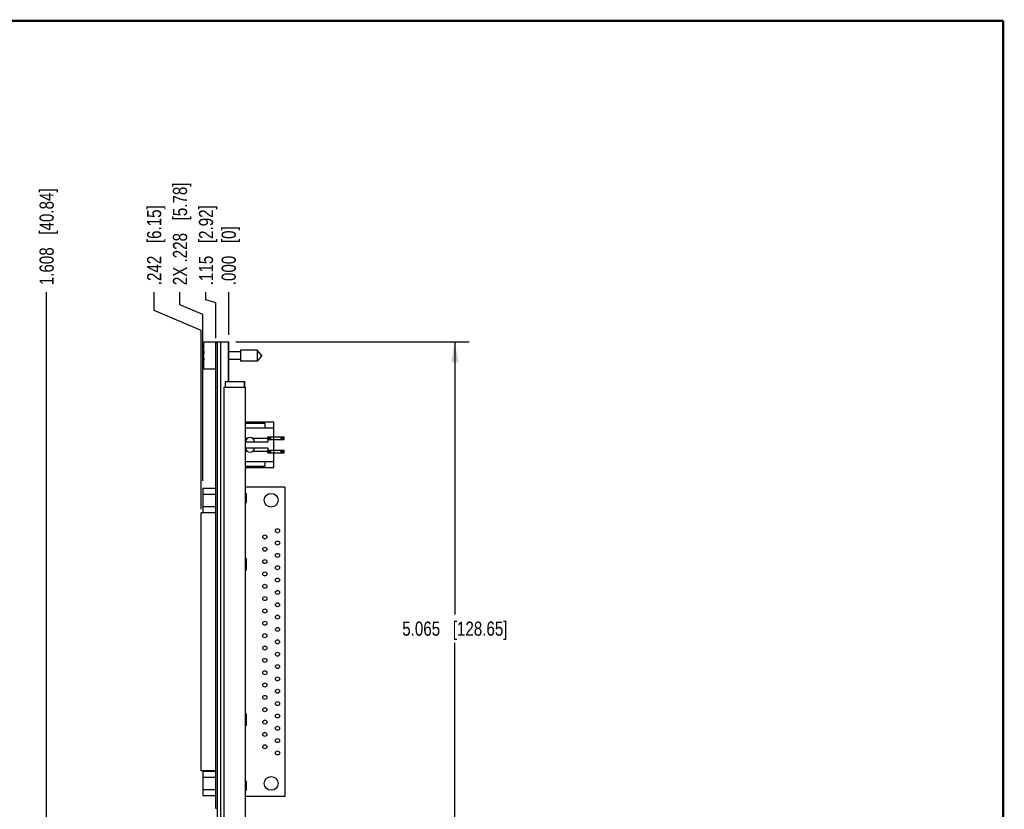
# Model space of a CAD drawing. Header units: inches. Extents: x 0.2 to 16.8, y 0.2 to 10.8.
# Tile 11 of 11: x 8.1 to 16.8, y 3.8 to 10.8. Entities that reach past the tile are written whole.
import ezdxf

# ---------------------------------------------------------------- set-up
doc = ezdxf.new("R2010")
doc.units = ezdxf.units.IN
doc.header["$LTSCALE"] = 0.935
doc.header["$MEASUREMENT"] = 0
doc.layers.get('0').update_dxf_attribs({"linetype": 'CONTINUOUS'})
doc.layers.add('DIMENSIONS', color=7, linetype='CONTINUOUS')
doc.styles.get("Standard").update_dxf_attribs({"font": 'txt', "width": 0.8})
doc.dimstyles.new('DIMSTYLE_1', dxfattribs={"dimtxt": 0.125, "dimasz": 0.18, "dimexe": 0.18, "dimexo": 0.0625, "dimgap": 0.09, "dimtad": 0, "dimtih": 1, "dimtoh": 1, "dimdec": 3, "dimzin": 4, "dimdsep": 46, "dimtxsty": 'STANDARD', "dimblk": '_FILLED', "dimblk1": '_FILLED', "dimblk2": '_FILLED', "dimcen": 0.09, "dimadec": 0, "dimazin": 0, "dimtp": 0.01, "dimtm": 0.01, "dimtfac": 1, "dimtdec": 3, "dimtofl": 0, "dimtmove": 0, "dimatfit": 3, "dimldrblk": '_FILLED', "dimfxl": 1, "dimtolj": 1, "dimtzin": 4, "dimarcsym": 0})
doc.dimstyles.new('DIMSTYLE_2', dxfattribs={"dimtxt": 0.125, "dimasz": 0.18, "dimexe": 0.18, "dimexo": 0.0625, "dimgap": 0.09, "dimtad": 0, "dimtih": 1, "dimtoh": 1, "dimdec": 3, "dimzin": 4, "dimdsep": 46, "dimtxsty": 'STANDARD', "dimblk": '_FILLED', "dimblk1": '_FILLED', "dimblk2": '_FILLED', "dimcen": 0.09, "dimadec": 0, "dimazin": 0, "dimtp": 0.01, "dimtm": 0.01, "dimtfac": 1, "dimtdec": 3, "dimtofl": 0, "dimtmove": 0, "dimatfit": 3, "dimldrblk": '_FILLED', "dimfxl": 1, "dimtolj": 1, "dimtzin": 4, "dimarcsym": 0})

# ---------------------------------------------------------------- blocks, each defined once
blk = doc.blocks.new('_FILLED')
at = {"color": 0, "linetype": 'BYBLOCK'}
blk.add_solid([(0, 0), (-1, 0.174), (-1, -0.174)], dxfattribs=at)
blk = doc.blocks.new('*D0')
at = {"layer": 'DIMENSIONS', "color": 2, "linetype": 'CONTINUOUS'}
for p, q in [((9.9743, 7.9237), (12.0336, 7.9237)), ((11.9086, 7.9237), (11.9086, 5.5162)), ((11.9086, 2.8588), (11.9086, 5.2662)), ((9.8793, 2.8588), (12.0336, 2.8588))]:
    blk.add_line(p, q, dxfattribs=at)
at = {"layer": 'DIMENSIONS', "color": 2, "linetype": 'CONTINUOUS', "xscale": 0.18, "yscale": 0.18, "zscale": 0.18}
for p, rotation in [((11.9086, 7.9237), 90), ((11.9086, 2.8588), 270)]:
    blk.add_blockref('_FILLED', p, dxfattribs=dict(at, rotation=rotation))
at = {"layer": 'DIMENSIONS', "color": 2, "linetype": 'CONTINUOUS', "insert": (11.9086, 5.4537), "char_height": 0.125, "width": 1.425, "attachment_point": 2, "line_spacing_factor": 0.9}
blk.add_mtext('5.065{\\Ftxt.shx;\\W1.000000;\\H0.125000; }[128.65]', dxfattribs=at)
blk = doc.blocks.new('*D1')
at = {"layer": 'DIMENSIONS', "color": 2, "linetype": 'CONTINUOUS'}
for p, q in [((9.7109, 8.2945), (9.7109, 8.3612)), ((9.7968, 8.2672), (9.7109, 8.2945)), ((9.7968, 7.9562), (9.7968, 8.2672))]:
    blk.add_line(p, q, dxfattribs=at)
at = {"layer": 'DIMENSIONS', "color": 2, "linetype": 'CONTINUOUS', "insert": (9.6484, 8.4237), "char_height": 0.125, "width": 1.125, "attachment_point": 1, "rotation": 90, "line_spacing_factor": 0.9}
blk.add_mtext('.115{\\Ftxt.shx;\\W1.000000;\\H0.125000; }[2.92]', dxfattribs=at)
blk = doc.blocks.new('*D2')
at = {"layer": 'DIMENSIONS', "color": 2, "linetype": 'CONTINUOUS'}
blk.add_line((9.9118, 7.9862), (9.9118, 8.3612), dxfattribs=at)
at = {"layer": 'DIMENSIONS', "color": 2, "linetype": 'CONTINUOUS', "insert": (9.8493, 8.4237), "char_height": 0.125, "width": 0.825, "attachment_point": 1, "rotation": 90, "line_spacing_factor": 0.9}
blk.add_mtext('.000{\\Ftxt.shx;\\W1.000000;\\H0.125000; }[0]', dxfattribs=at)
blk = doc.blocks.new('*D3')
at = {"layer": 'DIMENSIONS', "color": 2, "linetype": 'CONTINUOUS'}
for p, q in [((9.4813, 8.2502), (9.4813, 8.3612)), ((9.6843, 8.1646), (9.4813, 8.2502)), ((9.6843, 6.6951), (9.6843, 8.1646))]:
    blk.add_line(p, q, dxfattribs=at)
at = {"layer": 'DIMENSIONS', "color": 2, "linetype": 'CONTINUOUS', "insert": (9.4188, 8.4237), "char_height": 0.125, "width": 1.425, "attachment_point": 1, "rotation": 90, "line_spacing_factor": 0.9}
blk.add_mtext('2X .228{\\Ftxt.shx;\\W1.000000;\\H0.125000; }[5.78]', dxfattribs=at)
blk = doc.blocks.new('*D4')
at = {"layer": 'DIMENSIONS', "color": 2, "linetype": 'CONTINUOUS'}
for p, q in [((9.2531, 8.2017), (9.2531, 8.3612)), ((9.6697, 8.0248), (9.2531, 8.2017)), ((9.6697, 6.4467), (9.6697, 8.0248))]:
    blk.add_line(p, q, dxfattribs=at)
at = {"layer": 'DIMENSIONS', "color": 2, "linetype": 'CONTINUOUS', "insert": (9.1906, 8.4237), "char_height": 0.125, "width": 1.125, "attachment_point": 1, "rotation": 90, "line_spacing_factor": 0.9}
blk.add_mtext('.242{\\Ftxt.shx;\\W1.000000;\\H0.125000; }[6.15]', dxfattribs=at)
blk = doc.blocks.new('*D5')
at = {"layer": 'DIMENSIONS', "color": 2, "linetype": 'CONTINUOUS'}
blk.add_line((8.3038, 3.6103), (8.3038, 8.3612), dxfattribs=at)
at = {"layer": 'DIMENSIONS', "color": 2, "linetype": 'CONTINUOUS', "insert": (8.2413, 8.4237), "char_height": 0.125, "width": 1.325, "attachment_point": 1, "rotation": 90, "line_spacing_factor": 0.9}
blk.add_mtext('1.608{\\Ftxt.shx;\\W1.000000;\\H0.125000; }[40.84]', dxfattribs=at)

msp = doc.modelspace()

# ---------------------------------------------------------------- linework, layer by layer
at = {"color": 7, "linetype": 'CONTINUOUS'}
for p, q in [((9.6918, 7.6832), (9.6918, 7.9202)), ((9.8118, 7.9202), (9.6918, 7.9202)), ((9.7968, 3.8037), (9.7968, 7.9137)), ((9.8118, 7.9137), (9.7968, 7.9137)), ((9.8118, 3.4778), (9.8118, 7.9237)), ((9.8118, 7.9237), (9.9118, 7.9237)), ((9.8418, 3.4807), (9.8418, 7.9237)), ((9.9068, 7.9237), (9.9068, 7.5737)), ((9.9118, 7.5737), (9.9118, 7.9237)), ((10.0156, 7.8367), (9.9118, 7.8367)), ((10.0156, 7.8509), (10.0156, 7.7525)), ((10.1636, 7.8509), (10.0156, 7.8509)), ((10.1636, 7.8509), (10.1636, 7.7525)), ((10.2049, 7.8017), (10.1636, 7.8509)), ((9.6918, 7.8155), (9.6898, 7.8155)), ((9.6898, 7.7879), (9.6918, 7.7879)), ((10.0156, 7.7666), (9.9118, 7.7666)), ((10.1636, 7.7525), (10.0156, 7.7525)), ((10.2049, 7.8017), (10.1636, 7.7525)), ((9.7968, 7.6832), (9.6918, 7.6832)), ((9.8818, 7.5737), (9.8818, 7.5237)), ((9.8818, 7.5737), (10.0518, 7.5737)), ((10.0518, 7.5737), (10.0518, 7.5237)), ((10.0519, 7.5237), (10.0519, 7.5737)), ((9.8728, 3.5237), (9.8728, 7.5237)), ((9.8728, 7.5237), (10.0608, 7.5237)), ((10.0608, 3.5237), (10.0608, 7.5237)), ((10.3096, 7.214), (10.0608, 7.214)), ((10.0608, 7.2042), (10.2309, 7.2042)), ((10.0608, 7.1648), (10.3096, 7.1648)), ((10.2309, 7.2042), (10.2309, 7.1648)), ((10.3096, 6.8144), (10.3096, 7.214)), ((10.0608, 7.0723), (10.077, 7.0723)), ((10.1242, 7.0723), (10.2581, 7.0723)), ((10.2581, 7.0607), (10.2581, 7.0859)), ((10.2581, 7.0859), (10.4014, 7.0859)), ((10.264, 7.08), (10.2581, 7.0859)), ((10.264, 7.0666), (10.2581, 7.0607)), ((10.2581, 7.0607), (10.4014, 7.0607)), ((10.2583, 7.0607), (10.2585, 7.0408)), ((10.264, 7.0666), (10.264, 7.08)), ((10.2773, 7.08), (10.264, 7.08)), ((10.2773, 7.0666), (10.264, 7.0666)), ((10.2833, 7.0859), (10.2773, 7.08)), ((10.2773, 7.0666), (10.2773, 7.08)), ((10.2833, 7.0607), (10.2773, 7.0666)), ((10.2833, 7.0607), (10.2833, 7.0859)), ((10.3762, 7.0607), (10.3762, 7.0859)), ((10.3821, 7.08), (10.3762, 7.0859)), ((10.3821, 7.0666), (10.3762, 7.0607)), ((10.3821, 7.0666), (10.3821, 7.08)), ((10.3955, 7.08), (10.3821, 7.08)), ((10.3955, 7.0666), (10.3821, 7.0666)), ((10.4014, 7.0859), (10.3955, 7.08)), ((10.3955, 7.0666), (10.3955, 7.08)), ((10.4014, 7.0607), (10.3955, 7.0666)), ((10.4014, 7.0607), (10.4014, 7.0859)), ((10.0608, 7.0408), (10.2585, 7.0408)), ((10.0608, 6.9877), (10.2585, 6.9877)), ((10.077, 6.9562), (10.0608, 6.9562)), ((10.2581, 6.9562), (10.1242, 6.9562)), ((10.2581, 6.9426), (10.2581, 6.9678)), ((10.2581, 6.9678), (10.4014, 6.9678)), ((10.264, 6.9619), (10.2581, 6.9678)), ((10.2585, 6.9877), (10.2583, 6.9678)), ((10.264, 6.9485), (10.264, 6.9619)), ((10.2773, 6.9619), (10.264, 6.9619)), ((10.2833, 6.9678), (10.2773, 6.9619)), ((10.2773, 6.9485), (10.2773, 6.9619)), ((10.2833, 6.9426), (10.2833, 6.9678)), ((10.3762, 6.9426), (10.3762, 6.9678)), ((10.3821, 6.9619), (10.3762, 6.9678)), ((10.3821, 6.9485), (10.3821, 6.9619)), ((10.3955, 6.9619), (10.3821, 6.9619)), ((10.4014, 6.9678), (10.3955, 6.9619)), ((10.3955, 6.9485), (10.3955, 6.9619)), ((10.4014, 6.9426), (10.4014, 6.9678)), ((10.264, 6.9485), (10.2581, 6.9426)), ((10.2581, 6.9426), (10.4014, 6.9426)), ((10.2773, 6.9485), (10.264, 6.9485)), ((10.2833, 6.9426), (10.2773, 6.9485)), ((10.3821, 6.9485), (10.3762, 6.9426)), ((10.3955, 6.9485), (10.3821, 6.9485)), ((10.4014, 6.9426), (10.3955, 6.9485)), ((10.3096, 6.8637), (10.0608, 6.8637)), ((10.2309, 6.8243), (10.0608, 6.8243)), ((10.0608, 6.8144), (10.3096, 6.8144)), ((10.2309, 6.8637), (10.2309, 6.8243)), ((9.6843, 6.6326), (9.6843, 6.4166)), ((9.6843, 6.6326), (9.7968, 6.6326)), ((10.4086, 6.6392), (10.0608, 6.6392)), ((10.4086, 6.6392), (10.4086, 3.91)), ((9.6843, 6.5786), (9.7968, 6.5786)), ((10.0608, 6.5841), (10.0701, 6.5841)), ((10.0701, 6.5053), (10.0701, 6.5841)), ((9.6843, 6.4706), (9.7968, 6.4706)), ((10.0608, 6.5053), (10.0701, 6.5053)), ((9.6697, 4.1348), (9.6697, 6.4144)), ((9.7968, 6.4144), (9.6697, 6.4144)), ((9.6843, 6.4166), (9.7968, 6.4166)), ((10.0608, 6.0093), (10.0701, 6.0093)), ((10.0701, 5.9108), (10.0701, 6.0093)), ((10.0608, 5.9108), (10.0701, 5.9108)), ((10.0608, 4.6384), (10.0701, 4.6384)), ((10.0701, 4.54), (10.0701, 4.6384)), ((10.0608, 4.54), (10.0701, 4.54)), ((9.7968, 4.1348), (9.6697, 4.1348)), ((9.6843, 4.1326), (9.7968, 4.1326)), ((9.6843, 4.1326), (9.6843, 3.9166)), ((9.6843, 4.0786), (9.7968, 4.0786)), ((10.0608, 4.0439), (10.0701, 4.0439)), ((10.0701, 3.9652), (10.0701, 4.0439)), ((9.6843, 3.9706), (9.7968, 3.9706)), ((9.6843, 3.9166), (9.7968, 3.9166)), ((10.0608, 3.9652), (10.0701, 3.9652)), ((10.4086, 3.91), (10.0608, 3.91)), ((9.8118, 3.8037), (9.7968, 3.8037))]:
    msp.add_line(p, q, dxfattribs=at)
at = {"color": 7, "linetype": 'CONTINUOUS', "const_width": 0.02}
for points in [[(16.75, 10.7586), (0.25, 10.7586)], [(16.75, 0.2586), (16.75, 10.7586)]]:
    msp.add_lwpolyline(points, dxfattribs=at)
at = {"color": 7, "linetype": 'CONTINUOUS'}
for centre, radius in [((10.2866, 6.5246), 0.061), ((10.3425, 6.2561), 0.0177), ((10.2307, 6.2016), 0.0177), ((10.2307, 6.0925), 0.0177), ((10.3425, 6.1471), 0.0177), ((10.2307, 5.9835), 0.0177), ((10.3425, 6.038), 0.0177), ((10.3425, 5.9289), 0.0177), ((10.2307, 5.8744), 0.0177), ((10.3425, 5.8199), 0.0177), ((10.2307, 5.7654), 0.0177), ((10.2307, 5.6563), 0.0177), ((10.3425, 5.7108), 0.0177), ((10.2307, 5.5473), 0.0177), ((10.3425, 5.6018), 0.0177), ((10.3425, 5.4927), 0.0177), ((10.2307, 5.4382), 0.0177), ((10.3425, 5.3837), 0.0177), ((10.2307, 5.3291), 0.0177), ((10.2307, 5.2201), 0.0177), ((10.3425, 5.2746), 0.0177), ((10.3425, 5.1656), 0.0177), ((10.2307, 5.111), 0.0177), ((10.3425, 5.0565), 0.0177), ((10.2307, 5.002), 0.0177), ((10.3425, 4.9474), 0.0177), ((10.2307, 4.8929), 0.0177), ((10.2307, 4.7839), 0.0177), ((10.3425, 4.8384), 0.0177), ((10.3425, 4.7293), 0.0177), ((10.2307, 4.6748), 0.0177), ((10.3425, 4.6203), 0.0177), ((10.2307, 4.5658), 0.0177), ((10.3425, 4.5112), 0.0177), ((10.2307, 4.4567), 0.0177), ((10.2307, 4.3476), 0.0177), ((10.3425, 4.4022), 0.0177), ((10.3425, 4.2931), 0.0177), ((10.2866, 4.0246), 0.061)]:
    msp.add_circle(centre, radius, dxfattribs=at)
for centre, radius, start, end in [((10.0022, 7.8017), 0.3127, 172.95014, 177.47432), ((10.0022, 7.8017), 0.3127, 182.52568, 187.04977), ((10.1006, 7.0408), 0.0394, 0, 180), ((10.1006, 6.9877), 0.0394, 180, 360)]:
    msp.add_arc(centre, radius, start, end, dxfattribs=at)

# ---------------------------------------------------------------- dimensions: what is measured, and where the dimension line sits
at = {"layer": 'DIMENSIONS', "color": 2, "linetype": 'CONTINUOUS'}
dim = msp.add_ordinate_dim(feature_location=(9.6843496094, 6.6950777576), offset=(-0.203066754, 1.6661085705), dtype=0, origin=(9.9118496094, 6.6325777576), text='2X <>', dimstyle='DIMSTYLE_2', dxfattribs=at)
dim.commit()
dim.dimension.update_dxf_attribs({"geometry": '*D3', "text_midpoint": (9.4812828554, 9.1361863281)})
for feature_location, offset, dtype, origin, picture, middle in [((8.3038, 3.6103), (0, 4.7509), 1, (9.9118, 3.5478), '*D5', (8.3038, 9.0862)), ((9.6696649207, 6.4466593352), (-0.4165522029, 1.9145269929), 0, (9.9118496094, 6.3841593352), '*D4', (9.2531127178, 8.9861863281)), ((9.7968496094, 7.9561863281), (-0.0859482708, 0.405), 0, (9.9118496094, 7.9236863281), '*D1', (9.7109013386, 8.9861863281)), ((9.9118496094, 7.9861863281), (0, 0.375), 1, (9.9118496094, 7.9236863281), '*D2', (9.9118496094, 8.8361863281))]:
    dim = msp.add_ordinate_dim(feature_location=feature_location, offset=offset, dtype=dtype, origin=origin, dimstyle='DIMSTYLE_2', dxfattribs=at)
    dim.commit()
    dim.dimension.update_dxf_attribs({"geometry": picture, "text_midpoint": middle})
dim = msp.add_linear_dim(base=(11.9086, 7.9237), p1=(9.8793, 2.8588), p2=(9.9743, 7.9237), angle=90, dimstyle='DIMSTYLE_1', dxfattribs=at)
dim.commit()
dim.dimension.update_dxf_attribs({"geometry": '*D0', "text_midpoint": (11.7586, 5.3912), "dimtype": 160})

doc.saveas('drawing.dxf')
